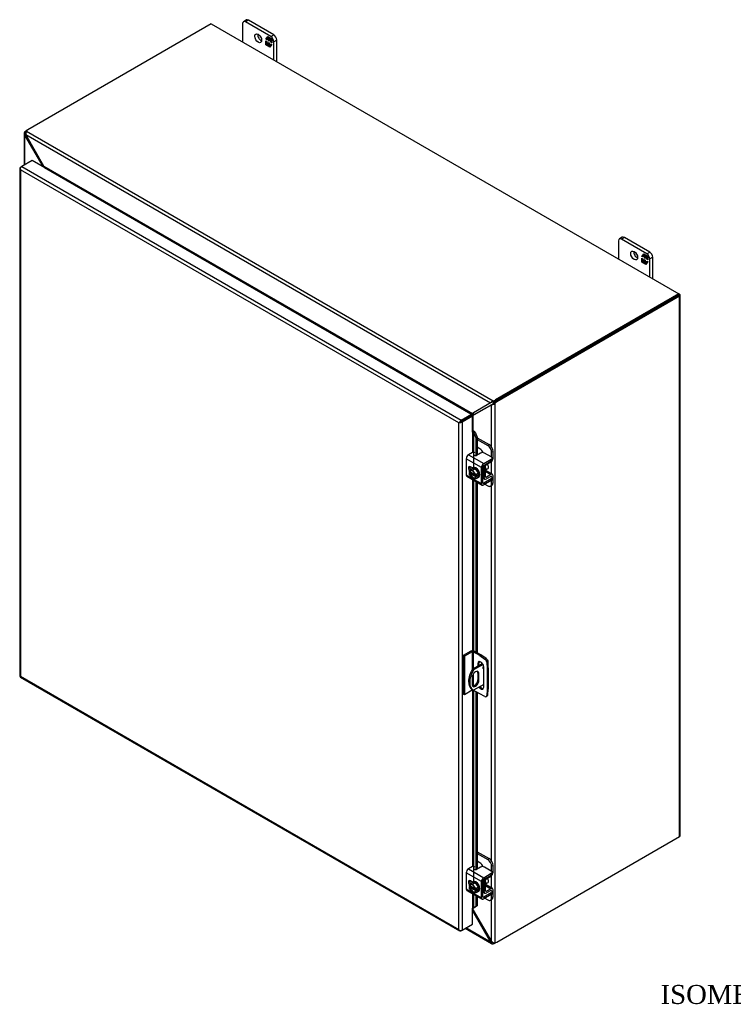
# Model space of a CAD drawing. Header units: inches. Extents: x 5 to 148, y 0 to 99.
# Tile 7 of 8: x 103 to 125, y 68 to 99. Entities that reach past the tile are written whole.
import ezdxf
from ezdxf.enums import TextEntityAlignment as Align

# ---------------------------------------------------------------- set-up
doc = ezdxf.new("R2010")
doc.units = ezdxf.units.IN
doc.header["$MEASUREMENT"] = 0
for name, color, linetype in [('COM40153-1', 7, 'CONTINUOUS'), ('COM40153-2', 7, 'CONTINUOUS'), ('COM42667', 7, 'CONTINUOUS'), ('COM42780', 7, 'CONTINUOUS'), ('COM48486', 7, 'CONTINUOUS'), ('COM48514', 7, 'CONTINUOUS'), ('COM71780-18', 7, 'CONTINUOUS'), ('DEFAULT', 7, 'CONTINUOUS'), ('FET07710', 7, 'CONTINUOUS'), ('SCC19011', 7, 'CONTINUOUS'), ('WAF25035', 7, 'CONTINUOUS')]:
    doc.layers.add(name, color=color, linetype=linetype)
doc.styles.add('SEACAD_TIMES_NEW_ROMAN', font='times.ttf')

msp = doc.modelspace()

# ---------------------------------------------------------------- linework, layer by layer
at = {"layer": 'COM40153-1', "color": 7}
for p, q in [((117.28, 78.526), (116.968, 78.346)), ((117.299, 78.496), (117.003, 78.325)), ((117.432, 78.647), (117.443, 78.641)), ((117.465, 78.396), (117.465, 78.61)), ((116.955, 78.079), (116.955, 77.872)), ((116.968, 78.346), (117.003, 78.325)), ((117.136, 78.225), (117.172, 78.204)), ((117.136, 78.225), (117.136, 78.017)), ((117.172, 77.997), (117.172, 78.204)), ((117.322, 77.866), (117.003, 77.682)), ((117.136, 78.017), (117.172, 77.997)), ((116.951, 77.711), (116.986, 77.691))]:
    msp.add_line(p, q, dxfattribs=at)
for centre, major_axis, start_param, end_param in [((117.326, 78.405), (-0.0219, -0.0379), 4.139289, 6.283185), ((117.291, 78.425), (0.0219, 0.0379), 4.093609, 5.210881), ((117.326, 78.405), (-0.0219, -0.0379), 0, 0.63978), ((117.39, 78.61), (-0.0756, 0), 2.529725, 3.926991), ((117.213, 78.166), (0.263, 0.455), 1.508132, 3.141593), ((117.249, 78.145), (0.262, 0.455), 1.508132, 3.204257), ((117.063, 78.142), (-0.076, -0.132), 2.356194, 5.497787), ((117.028, 78.163), (-0.076, -0.132), 2.356194, 2.906426), ((117.063, 77.934), (0.076, 0.132), 2.356194, 5.497787), ((117.028, 77.955), (0.076, 0.132), 3.37676, 5.497787)]:
    msp.add_ellipse(centre, major_axis=major_axis, ratio=0.57735, start_param=start_param, end_param=end_param, dxfattribs=at)
at = {"layer": 'COM40153-2', "color": 7}
for p, q in [((116.917, 78.918), (116.674, 78.778)), ((116.674, 78.778), (116.674, 77.563)), ((116.709, 78.757), (116.674, 78.778)), ((116.953, 78.898), (116.709, 78.757)), ((116.709, 78.757), (116.709, 77.542)), ((116.953, 78.898), (116.953, 78.321)), ((116.988, 78.898), (116.988, 78.358)), ((117.194, 78.779), (116.988, 78.898)), ((117.229, 78.8), (117.024, 78.918)), ((117.194, 78.779), (117.229, 78.8)), ((117.194, 78.779), (117.359, 78.667)), ((117.395, 78.687), (117.229, 78.8)), ((117.359, 78.667), (117.395, 78.687)), ((117.136, 78.519), (117.172, 78.54)), ((117.136, 78.519), (117.136, 78.443)), ((117.172, 78.463), (117.172, 78.54)), ((117.322, 77.784), (117.322, 78.412)), ((117.451, 78.59), (117.415, 78.569)), ((117.415, 78.569), (117.43, 78.37)), ((117.43, 78.37), (117.465, 78.391)), ((117.43, 78.37), (117.43, 77.701)), ((117.465, 78.391), (117.451, 78.59)), ((117.465, 78.391), (117.465, 77.721)), ((116.988, 78.189), (116.988, 77.816)), ((116.709, 77.542), (116.674, 77.563)), ((116.953, 77.683), (116.709, 77.542)), ((116.953, 77.71), (116.953, 77.683)), ((116.988, 77.69), (116.988, 77.683)), ((117.194, 77.565), (116.988, 77.683)), ((117.359, 77.486), (117.194, 77.565)), ((117.397, 77.484), (117.433, 77.505)), ((117.43, 77.701), (117.415, 77.518)), ((117.415, 77.518), (117.451, 77.539)), ((117.43, 77.701), (117.465, 77.721)), ((117.451, 77.539), (117.465, 77.721))]:
    msp.add_line(p, q, dxfattribs=at)
for centre, major_axis, start_param, end_param in [((116.971, 78.887), (-0.0756, 0), 3.926991, 5.497787), ((116.971, 78.887), (-0.0252, 0), 3.926991, 5.497787), ((117.354, 78.599), (0.0438, -0.0758), 0.872665, 2.268928), ((117.389, 78.619), (-0.0438, 0.0758), 4.014257, 5.410521), ((117.229, 78.466), (0.066, -0.114), 0.785398, 3.926991), ((117.265, 78.486), (0.066, -0.114), 3.416574, 3.926991), ((117.229, 77.837), (-0.066, 0.114), 1.73559, 3.926991), ((117.265, 77.858), (-0.066, 0.114), 1.73559, 2.866611), ((116.971, 77.673), (0.0252, 0), 0.785398, 2.356194), ((117.354, 77.56), (-0.0437, 0.0758), 2.443461, 3.839724), ((117.389, 77.581), (-0.0437, 0.0758), 3.141593, 3.839724)]:
    msp.add_ellipse(centre, major_axis=major_axis, ratio=0.57735, start_param=start_param, end_param=end_param, dxfattribs=at)
at = {"layer": 'COM42667', "color": 7}
for p, q in [((117.249, 84.717), (116.769, 84.994)), ((116.769, 84.994), (116.769, 84.485)), ((116.966, 85.19), (116.84, 85.117)), ((116.84, 85.117), (117.32, 84.84)), ((117.219, 85.174), (117.091, 85.099)), ((117.32, 84.84), (117.559, 84.978)), ((117.32, 84.785), (117.559, 84.923)), ((117.559, 85.049), (117.343, 85.174)), ((117.559, 84.923), (117.559, 84.978)), ((117.584, 84.959), (117.584, 85.013)), ((116.971, 84.703), (116.905, 84.741)), ((117.249, 84.208), (117.249, 84.717)), ((117.296, 84.235), (117.296, 84.744)), ((116.769, 84.485), (116.947, 84.382)), ((116.79, 84.439), (117.27, 84.162)), ((116.982, 84.362), (117.249, 84.208)), ((117.559, 84.359), (117.32, 84.221)), ((117.559, 84.305), (117.32, 84.167)), ((117.547, 84.437), (117.559, 84.43)), ((117.559, 84.305), (117.559, 84.359)), ((117.584, 84.34), (117.584, 84.395)), ((117.32, 84.221), (117.296, 84.235)), ((117.249, 71.642), (116.769, 71.92)), ((116.769, 71.92), (116.769, 71.41)), ((116.966, 72.115), (116.84, 72.042)), ((116.84, 72.042), (117.32, 71.765)), ((117.219, 72.099), (117.091, 72.025)), ((117.32, 71.765), (117.559, 71.903)), ((117.32, 71.711), (117.559, 71.849)), ((117.559, 71.974), (117.343, 72.099)), ((117.559, 71.849), (117.559, 71.903)), ((117.584, 71.884), (117.584, 71.939)), ((116.971, 71.628), (116.905, 71.667)), ((117.249, 71.133), (117.249, 71.642)), ((117.296, 71.16), (117.296, 71.669)), ((116.769, 71.41), (116.947, 71.307)), ((116.79, 71.364), (117.27, 71.087)), ((116.982, 71.287), (117.249, 71.133)), ((117.559, 71.284), (117.32, 71.146)), ((117.559, 71.23), (117.32, 71.092)), ((117.547, 71.362), (117.559, 71.356)), ((117.559, 71.23), (117.559, 71.284)), ((117.584, 71.266), (117.584, 71.32)), ((117.32, 71.146), (117.296, 71.16))]:
    msp.add_line(p, q, dxfattribs=at)
for centre, major_axis, start_param, end_param in [((116.996, 85.173), (-0.042, 0), 3.141593, 5.497787), ((117.281, 85.138), (0.0875, 0), 0.785398, 2.356194), ((116.84, 85.035), (-0.0501, -0.0867), 3.926991, 5.497787), ((117.061, 85.117), (0.042, 0), 2.929457, 5.497787), ((117.497, 85.013), (-0.0875, 0), 2.356194, 3.926991), ((117.497, 84.959), (-0.0875, 0), 2.356194, 3.141593), ((116.905, 84.661), (0.0492, -0.0852), 2.356194, 4.826451), ((116.952, 84.688), (0.0492, -0.0852), 3.6401, 4.826451), ((117.32, 84.758), (0.0501, 0.0867), 0.785398, 2.356194), ((117.32, 84.758), (0.0168, 0.0291), 0.785398, 2.356194), ((116.84, 84.526), (0.0501, 0.0867), 2.356194, 3.141593), ((117.497, 84.395), (-0.0875, 0), 2.356194, 3.926991), ((117.497, 84.34), (-0.0875, 0), 2.356194, 3.141593), ((117.32, 84.248), (0.05, 0.0867), 2.356194, 3.926991), ((117.32, 84.248), (0.0168, 0.0291), 2.356194, 3.926991), ((116.84, 71.96), (-0.0501, -0.0867), 3.926991, 5.497787), ((116.996, 72.098), (-0.042, 0), 3.141593, 5.497787), ((117.061, 72.042), (0.042, 0), 2.929457, 5.497787), ((117.281, 72.063), (0.0875, 0), 0.785398, 2.356194), ((117.497, 71.939), (-0.0875, 0), 2.356194, 3.926991), ((117.497, 71.884), (-0.0875, 0), 2.356194, 3.141593), ((116.905, 71.586), (0.0492, -0.0852), 2.356194, 4.826451), ((116.952, 71.613), (0.0492, -0.0852), 3.6401, 4.826451), ((117.32, 71.683), (0.0501, 0.0867), 0.785398, 2.356194), ((117.32, 71.683), (0.0168, 0.0291), 0.785398, 2.356194), ((116.84, 71.451), (0.0501, 0.0867), 2.356194, 3.141593), ((117.497, 71.32), (-0.0875, 0), 2.356194, 3.926991), ((117.497, 71.266), (-0.0875, 0), 2.356194, 3.141593), ((117.32, 71.174), (0.05, 0.0867), 2.356194, 3.926991), ((117.32, 71.174), (0.0168, 0.0291), 2.356194, 3.926991)]:
    msp.add_ellipse(centre, major_axis=major_axis, ratio=0.57735, start_param=start_param, end_param=end_param, dxfattribs=at)
at = {"layer": 'COM42780', "color": 7}
for p, q in [((117.117, 85.659), (117.495, 85.441)), ((117.117, 85.605), (117.448, 85.414)), ((117.2, 85.307), (117.117, 85.355)), ((117.448, 85.414), (117.495, 85.441)), ((117.619, 85.227), (117.572, 85.2)), ((117.572, 85.04), (117.572, 85.2)), ((117.619, 85.014), (117.619, 85.227)), ((117.406, 84.807), (117.549, 84.892)), ((117.299, 84.759), (117.335, 84.738)), ((117.335, 84.399), (117.335, 84.738)), ((117.382, 84.426), (117.382, 84.766)), ((117.386, 84.586), (117.549, 84.492)), ((117.598, 84.496), (117.399, 84.611)), ((117.296, 84.422), (117.335, 84.399)), ((117.296, 84.388), (117.356, 84.353)), ((117.382, 84.426), (117.406, 84.412)), ((117.548, 84.437), (117.405, 84.357)), ((117.549, 84.492), (117.406, 84.412)), ((117.548, 84.437), (117.572, 84.423)), ((117.572, 84.421), (117.572, 84.423)), ((117.572, 84.211), (117.572, 84.314)), ((117.619, 84.238), (117.619, 84.45)), ((117.36, 84.19), (117.448, 84.139)), ((117.535, 84.13), (117.582, 84.158)), ((117.572, 84.211), (117.619, 84.238)), ((117.117, 72.585), (117.495, 72.366)), ((117.117, 72.53), (117.448, 72.339)), ((117.2, 72.232), (117.117, 72.281)), ((117.448, 72.339), (117.495, 72.366)), ((117.619, 72.152), (117.572, 72.125)), ((117.619, 71.939), (117.619, 72.152)), ((117.572, 71.965), (117.572, 72.125)), ((117.299, 71.685), (117.335, 71.664)), ((117.335, 71.324), (117.335, 71.664)), ((117.382, 71.351), (117.382, 71.691)), ((117.386, 71.511), (117.549, 71.417)), ((117.598, 71.422), (117.399, 71.536)), ((117.406, 71.732), (117.549, 71.817)), ((117.296, 71.347), (117.335, 71.324)), ((117.296, 71.313), (117.356, 71.278)), ((117.382, 71.351), (117.406, 71.337)), ((117.548, 71.363), (117.405, 71.283)), ((117.549, 71.417), (117.406, 71.337)), ((117.548, 71.362), (117.572, 71.349)), ((117.572, 71.346), (117.572, 71.349)), ((117.572, 71.136), (117.572, 71.239)), ((117.619, 71.163), (117.619, 71.376)), ((117.36, 71.115), (117.448, 71.064)), ((117.535, 71.056), (117.582, 71.083)), ((117.572, 71.136), (117.619, 71.163))]:
    msp.add_line(p, q, dxfattribs=at)
for centre, major_axis, start_param, end_param in [((117.2, 85.164), (0.087, -0.152), 1.392108, 2.356194), ((117.448, 85.271), (0.088, -0.152), 0.785398, 2.356194), ((117.495, 85.298), (-0.088, 0.152), 3.926991, 5.497787), ((117.548, 84.973), (-0.05, -0.0867), 0.802851, 2.356194), ((117.406, 84.779), (-0.0501, -0.0867), 4.744903, 5.497787), ((117.406, 84.779), (-0.0168, -0.0291), 3.944444, 5.497787), ((117.306, 84.694), (0.068, -0.118), 0.133398, 1.437398), ((117.406, 84.44), (0.05, 0.0867), 2.356194, 3.909538), ((117.406, 84.44), (0.0168, 0.0291), 2.356194, 3.909538), ((117.548, 84.41), (-0.0168, -0.0291), 2.356194, 3.909538), ((117.548, 84.41), (-0.05, -0.0867), 2.356194, 3.909538), ((117.448, 84.282), (-0.088, 0.152), 2.356194, 3.926991), ((117.495, 84.309), (-0.088, 0.152), 3.141593, 3.926991), ((117.2, 72.089), (0.088, -0.152), 1.392108, 2.356194), ((117.448, 72.196), (0.088, -0.152), 0.785398, 2.356194), ((117.495, 72.223), (-0.088, 0.152), 3.926991, 5.497787), ((117.548, 71.898), (-0.05, -0.0867), 0.802851, 2.356194), ((117.406, 71.705), (-0.0501, -0.0867), 4.744903, 5.497787), ((117.406, 71.705), (-0.0168, -0.0291), 3.944444, 5.497787), ((117.306, 71.62), (0.068, -0.118), 0.133398, 1.437398), ((117.406, 71.365), (0.05, 0.0867), 2.356194, 3.909538), ((117.406, 71.365), (0.0168, 0.0291), 2.356194, 3.909538), ((117.548, 71.335), (-0.0168, -0.0291), 2.356194, 3.909538), ((117.548, 71.335), (-0.05, -0.0867), 2.356194, 3.909538), ((117.448, 71.207), (-0.087, 0.152), 2.356194, 3.926991), ((117.495, 71.234), (-0.088, 0.152), 3.141593, 3.926991)]:
    msp.add_ellipse(centre, major_axis=major_axis, ratio=0.57735, start_param=start_param, end_param=end_param, dxfattribs=at)
at = {"layer": 'COM48486', "color": 7}
for p, q in [((102.802, 95.264), (102.802, 94.269)), ((102.853, 95.255), (102.804, 95.248)), ((102.86, 95.293), (102.824, 95.313)), ((102.859, 95.228), (102.824, 95.208)), ((102.824, 94.282), (102.824, 95.208)), ((103.398, 94.22), (102.824, 95.208)), ((102.86, 95.229), (102.853, 95.255)), ((102.883, 95.364), (102.918, 95.384)), ((102.883, 95.364), (102.888, 95.361)), ((103.398, 94.22), (103.427, 94.237)), ((103.398, 94.212), (103.398, 94.22)), ((123.506, 90.186), (123.489, 90.196)), ((123.471, 90.145), (117.696, 86.811)), ((123.506, 90.124), (117.732, 86.791)), ((123.506, 73.06), (123.506, 90.124)), ((123.529, 73.091), (123.529, 90.155)), ((117.638, 86.761), (117.674, 86.74)), ((117.696, 86.811), (117.732, 86.791)), ((117.567, 86.697), (116.993, 86.371)), ((117.029, 86.392), (117.59, 86.71)), ((117.588, 86.709), (117.567, 86.697)), ((117.567, 85.373), (117.567, 86.697)), ((117.615, 86.732), (117.604, 86.704)), ((117.607, 86.723), (117.615, 86.732)), ((117.674, 86.74), (117.674, 69.71)), ((116.947, 86.348), (116.939, 86.357)), ((116.993, 86.371), (117.029, 86.392)), ((116.993, 85.869), (116.993, 86.371)), ((117.567, 84.514), (117.567, 84.905)), ((117.567, 72.298), (117.567, 84.149)), ((117.732, 69.726), (123.506, 73.06)), ((117.567, 71.44), (117.567, 71.831)), ((117.567, 69.753), (117.567, 71.074)), ((116.993, 70.741), (116.993, 70.807)), ((116.993, 70.741), (117.567, 69.753))]:
    msp.add_line(p, q, dxfattribs=at)
for centre, radius, start, end in [((102.867, 95.264), 0.0653, 131.1998, 193.8127), ((102.895, 95.27), 0.0938, 192.9737, 220.7862), ((102.91, 95.264), 0.0571, 150.132, 189.5302), ((103.314, 94.185), 0.0917, 16.8822, 23.1133), ((103.373, 94.185), 0.083, 359.7358, 9.8627), ((117.443, 86.896), 0.237, 316.3207, 325.1947), ((117.559, 86.84), 0.143, 272.9287, 288.1405), ((117.556, 86.773), 0.0715, 296.9678, 317.8265), ((117.555, 86.882), 0.185, 285.2655, 309.7555), ((117.039, 86.232), 0.161, 93.7503, 128.6863), ((117.163, 86.213), 0.232, 136.8928, 149.1996), ((116.847, 70.675), 0.161, 24.1488, 38.9687), ((117.671, 69.843), 0.138, 220.6657, 240.7969), ((117.656, 69.809), 0.101, 239.1566, 280.1391)]:
    msp.add_arc(centre, radius, start, end, dxfattribs=at)
for centre, major_axis, start_param, end_param in [((102.883, 95.221), (0.087, 0.152), 0.785398, 1.276789), ((123.453, 90.155), (-0.0756, 0), 2.356194, 3.926991), ((117.696, 86.668), (0.087, 0.152), 0.785398, 1.276789), ((117.732, 86.648), (0.087, 0.152), 0.785398, 1.276789), ((116.975, 86.319), (-0.0756, 0), -1.068499, -1.002311), ((123.453, 73.091), (-0.0756, 0), 2.356194, 3.141593), ((117.732, 69.869), (-0.087, -0.152), 0.294007, 0.785398)]:
    msp.add_ellipse(centre, major_axis=major_axis, ratio=0.57735, start_param=start_param, end_param=end_param, dxfattribs=at)
at = {"layer": 'COM48514', "color": 7}
for p, q in [((108.711, 98.728), (102.918, 95.384)), ((108.711, 98.728), (123.489, 90.196)), ((102.859, 95.228), (117.532, 86.756)), ((103.427, 94.237), (102.859, 95.228)), ((102.875, 95.342), (117.623, 86.827)), ((103.427, 94.237), (116.964, 86.422)), ((103.445, 94.185), (103.446, 94.185)), ((103.446, 94.185), (116.909, 86.412)), ((103.447, 94.201), (103.451, 94.189)), ((123.489, 90.196), (117.696, 86.852)), ((123.489, 90.155), (123.489, 90.196)), ((123.489, 90.155), (117.696, 86.811)), ((117.532, 86.756), (116.964, 86.422)), ((117.556, 86.77), (117, 86.442)), ((117.554, 86.768), (117.532, 86.756)), ((117.587, 86.78), (117.557, 86.785)), ((117.587, 86.78), (117.576, 86.778)), ((117.623, 86.786), (117.623, 86.827)), ((117.696, 86.811), (117.696, 86.852)), ((116.964, 86.422), (117, 86.442)), ((116.909, 86.412), (116.909, 86.412)), ((116.914, 86.416), (116.917, 86.407)), ((116.968, 70.726), (116.993, 70.741)), ((116.968, 70.717), (117.532, 69.733)), ((116.738, 70.166), (117.57, 69.686)), ((117.532, 69.733), (116.761, 70.179)), ((117.567, 69.753), (117.532, 69.733)), ((117.587, 69.735), (117.557, 69.695)), ((117.568, 69.754), (117.587, 69.735)), ((117.623, 69.722), (117.623, 69.681))]:
    msp.add_line(p, q, dxfattribs=at)
for centre, radius, start, end in [((102.951, 95.277), 0.1, 139.6209, 181.0834), ((102.989, 95.274), 0.138, 179.2031, 199.3343), ((103.293, 94.141), 0.165, 16.8241, 35.5773), ((117.653, 86.678), 0.143, 131.8595, 147.0713), ((117.593, 86.708), 0.0715, 102.1735, 123.0323), ((117.688, 86.652), 0.187, 110.3668, 134.6121), ((116.866, 86.532), 0.161, 296.253, 326.2497), ((116.907, 86.68), 0.264, 271.5345, 282.3731), ((116.92, 70.72), 0.083, 46.2087, 60.2642), ((117.621, 69.764), 0.0933, 199.1298, 227.1103), ((117.602, 69.743), 0.0656, 226.3552, 288.6324), ((117.623, 69.779), 0.057, 230.4297, 269.9081)]:
    msp.add_arc(centre, radius, start, end, dxfattribs=at)
for centre, major_axis, start_param, end_param in [((103.042, 95.313), (-0.175, 0), 5.497787, 5.989178), ((103.446, 94.206), (-0.0126, -0.0218), 0.785398, 1.068499), ((117.573, 86.924), (0.175, 0), 5.006396, 5.497787), ((117.573, 86.883), (0.175, 0), 5.006396, 5.497787), ((116.909, 86.433), (-0.0126, -0.0218), 0.785398, 1.068499), ((117.573, 69.777), (0.175, 0), 5.006396, 5.370585)]:
    msp.add_ellipse(centre, major_axis=major_axis, ratio=0.57735, start_param=start_param, end_param=end_param, dxfattribs=at)
msp.add_open_spline([(117.623, 86.786), (117.622, 86.786), (117.62, 86.786), (117.617, 86.785), (117.614, 86.785), (117.611, 86.785), (117.608, 86.784), (117.604, 86.783), (117.6, 86.783), (117.596, 86.782), (117.591, 86.781), (117.589, 86.78), (117.587, 86.78)], degree=3, knots=[0, 0, 0, 0, 0.078044, 0.157022, 0.236947, 0.317833, 0.399688, 0.482519, 0.608583, 0.736857, 0.867336, 1, 1, 1, 1], dxfattribs=at)
at = {"layer": 'COM71780-18', "color": 7}
for p, q in [((102.689, 94.203), (102.725, 94.224)), ((103.051, 94.412), (102.725, 94.224)), ((102.725, 94.224), (116.606, 86.21)), ((116.932, 86.398), (103.051, 94.412)), ((102.667, 94.173), (102.667, 78.135)), ((102.675, 94.154), (102.675, 94.154)), ((116.535, 86.128), (102.689, 94.121)), ((102.689, 94.121), (102.689, 78.124)), ((116.57, 86.148), (116.535, 86.128)), ((116.535, 70.131), (116.535, 86.128)), ((116.556, 86.14), (116.606, 86.169)), ((116.556, 86.14), (116.606, 86.169)), ((116.606, 86.21), (116.932, 86.398)), ((116.606, 86.169), (116.932, 86.357)), ((116.932, 86.357), (116.606, 86.169)), ((116.968, 86.336), (116.642, 86.148)), ((116.642, 86.148), (116.642, 70.11)), ((116.932, 86.398), (116.932, 86.357)), ((116.968, 86.336), (116.932, 86.357)), ((116.968, 85.836), (116.968, 86.336)), ((116.968, 85.836), (116.968, 85.191)), ((116.988, 85.841), (116.992, 85.87)), ((117.006, 85.814), (117.048, 85.831)), ((117.006, 85.814), (117.076, 85.658)), ((117.006, 84.72), (117.006, 85.814)), ((117.048, 85.831), (117.117, 85.675)), ((117.117, 85.675), (117.076, 85.658)), ((117.076, 85.658), (117.076, 85.094)), ((117.117, 85.675), (117.117, 85.115)), ((116.968, 84.705), (116.968, 84.701)), ((116.968, 84.336), (116.968, 78.931)), ((117.006, 78.926), (117.006, 84.314)), ((117.076, 84.274), (117.076, 78.888)), ((117.117, 84.25), (117.117, 78.865)), ((102.687, 78.1), (116.568, 70.086)), ((102.689, 78.124), (116.535, 70.131)), ((116.968, 77.687), (116.968, 72.116)), ((117.006, 71.646), (117.006, 77.673)), ((117.076, 77.633), (117.076, 72.019)), ((117.117, 77.609), (117.117, 72.04)), ((116.968, 71.63), (116.968, 71.627)), ((116.968, 71.261), (116.968, 70.798)), ((117.006, 70.817), (117.006, 71.239)), ((117.076, 71.199), (117.076, 70.858)), ((117.117, 71.175), (117.117, 70.875)), ((116.968, 70.298), (116.968, 70.798)), ((117.076, 70.858), (117.006, 70.817)), ((117.006, 70.817), (117.048, 70.833)), ((117.117, 70.875), (117.048, 70.833)), ((117.117, 70.875), (117.076, 70.858)), ((116.642, 70.11), (116.968, 70.298)), ((116.556, 70.101), (116.556, 70.101)), ((116.642, 70.11), (116.606, 70.089))]:
    msp.add_line(p, q, dxfattribs=at)
for centre, radius, start, end in [((116.933, 85.783), 0.0797, 23.2734, 46.5882), ((116.955, 85.758), 0.118, 38.3968, 71.6578), ((117.179, 70.571), 0.3, 125.2045, 129.639), ((117.037, 70.763), 0.0616, 117.4412, 127.5015)]:
    msp.add_arc(centre, radius, start, end, dxfattribs=at)
for centre, major_axis, ratio, start_param, end_param in [((102.725, 94.162), (0.0378, 0.0655), 0.57735, 0.785398, 2.016358), ((102.743, 94.173), (0.0756, 0), 0.57735, 2.356194, 3.587154), ((102.743, 94.152), (-0.0533, 0.0925), 0.577982, 1.231508, 1.571345), ((102.743, 94.152), (-0.0535, 0.0924), 0.577982, 1.230411, 1.570248), ((116.588, 86.158), (-0.0755, -0.0437), 0.000948, -1.124689, -0.784852), ((116.588, 86.158), (-0.0756, -0.0436), 0.000948, 0.784852, 1.124689), ((116.606, 86.148), (0.0378, 0.0655), 0.57735, 0.785398, 2.016358), ((116.588, 86.179), (0.0756, 0), 0.57735, 4.266828, 5.497787), ((116.588, 86.158), (0.0252, 0.0146), 0.000948, 0.785944, 2.356741), ((116.588, 86.158), (0.0252, 0.0145), 0.000948, 3.926445, 5.497241), ((116.986, 85.826), (0.0756, 0), 0.57735, 1.48353, 1.808737), ((116.986, 85.826), (0.0252, 0), 0.57735, 1.48353, 2.356194), ((102.743, 78.135), (0.0756, 0), 0.57735, 3.141593, 3.587154), ((102.743, 78.155), (-0.0756, -0.0436), 0.000948, 0.445015, 0.784852), ((102.743, 78.155), (-0.0755, -0.0437), 0.000948, -0.784852, -0.445015), ((102.725, 78.165), (0.0378, 0.0655), 0.57735, 2.696031, 3.141593), ((116.986, 70.788), (-0.0252, 0), 0.57735, 4.625123, 5.497787), ((116.588, 70.161), (0.0533, -0.0925), 0.577982, 4.712938, 5.052774), ((116.588, 70.161), (0.0535, -0.0924), 0.577982, 4.71184, 5.051677), ((116.588, 70.141), (0.0756, 0), 0.57735, 4.266828, 5.497787), ((116.606, 70.151), (0.0378, 0.0655), 0.57735, 2.696031, 3.926991)]:
    msp.add_ellipse(centre, major_axis=major_axis, ratio=ratio, start_param=start_param, end_param=end_param, dxfattribs=at)
at = {"layer": 'FET07710', "color": 7}
for p, q in [((109.701, 98.734), (109.701, 98.157)), ((109.82, 98.847), (109.728, 98.794)), ((109.886, 98.841), (109.793, 98.787)), ((110.598, 98.323), (109.793, 98.787)), ((110.69, 98.377), (109.886, 98.841)), ((110.438, 98.241), (110.499, 98.327)), ((110.448, 98.247), (110.47, 98.278)), ((110.48, 98.289), (110.47, 98.283)), ((110.519, 98.255), (110.47, 98.283)), ((110.47, 98.283), (110.47, 98.222)), ((110.476, 98.286), (110.503, 98.325)), ((110.528, 98.261), (110.48, 98.289)), ((110.499, 98.327), (110.553, 98.296)), ((110.528, 98.261), (110.519, 98.255)), ((110.519, 98.194), (110.519, 98.255)), ((110.528, 98.2), (110.528, 98.261)), ((110.553, 98.296), (110.553, 98.252)), ((110.553, 98.252), (110.575, 98.283)), ((110.562, 98.257), (110.553, 98.252)), ((110.562, 98.257), (110.579, 98.281)), ((110.575, 98.283), (110.629, 98.252)), ((110.598, 98.323), (110.69, 98.377)), ((110.629, 98.252), (110.629, 98.131)), ((110.448, 98.247), (110.438, 98.241)), ((110.47, 98.222), (110.438, 98.241)), ((110.438, 98.064), (110.438, 98.185)), ((110.438, 98.185), (110.47, 98.167)), ((110.448, 98.07), (110.438, 98.064)), ((110.492, 98.033), (110.438, 98.064)), ((110.47, 98.234), (110.448, 98.247)), ((110.448, 98.07), (110.448, 98.18)), ((110.498, 98.041), (110.448, 98.07)), ((110.47, 98.167), (110.47, 98.106)), ((110.47, 98.106), (110.519, 98.078)), ((110.514, 98.064), (110.492, 98.033)), ((110.524, 98.07), (110.514, 98.064)), ((110.514, 98.02), (110.514, 98.064)), ((110.524, 98.026), (110.514, 98.02)), ((110.568, 97.989), (110.514, 98.02)), ((110.528, 98.2), (110.519, 98.194)), ((110.548, 98.177), (110.519, 98.194)), ((110.519, 98.078), (110.519, 98.139)), ((110.519, 98.139), (110.548, 98.122)), ((110.528, 98.084), (110.519, 98.078)), ((110.524, 98.026), (110.524, 98.07)), ((110.574, 97.997), (110.524, 98.026)), ((110.548, 98.189), (110.528, 98.2)), ((110.528, 98.084), (110.528, 98.133)), ((110.558, 98.244), (110.548, 98.238)), ((110.597, 98.21), (110.548, 98.238)), ((110.548, 98.238), (110.548, 98.177)), ((110.548, 98.122), (110.548, 98.061)), ((110.548, 98.061), (110.597, 98.033)), ((110.607, 98.215), (110.558, 98.244)), ((110.629, 98.075), (110.568, 97.989)), ((110.607, 98.215), (110.597, 98.21)), ((110.597, 98.149), (110.597, 98.21)), ((110.607, 98.155), (110.597, 98.149)), ((110.629, 98.131), (110.597, 98.149)), ((110.597, 98.033), (110.597, 98.094)), ((110.597, 98.094), (110.629, 98.075)), ((110.601, 98.035), (110.597, 98.033)), ((110.607, 98.155), (110.607, 98.215)), ((110.629, 98.142), (110.607, 98.155)), ((110.607, 98.044), (110.607, 98.088)), ((110.783, 98.216), (110.691, 98.162)), ((110.691, 97.585), (110.691, 98.162)), ((110.783, 97.532), (110.783, 98.216)), ((121.58, 91.875), (121.58, 91.298)), ((121.7, 91.989), (121.607, 91.935)), ((121.765, 91.982), (121.673, 91.929)), ((122.477, 91.465), (121.673, 91.929)), ((122.57, 91.518), (121.765, 91.982)), ((122.317, 91.382), (122.378, 91.469)), ((122.327, 91.388), (122.349, 91.419)), ((122.359, 91.43), (122.349, 91.424)), ((122.398, 91.396), (122.349, 91.424)), ((122.349, 91.424), (122.349, 91.364)), ((122.355, 91.428), (122.382, 91.466)), ((122.408, 91.402), (122.359, 91.43)), ((122.378, 91.469), (122.432, 91.437)), ((122.432, 91.437), (122.432, 91.393)), ((122.432, 91.393), (122.454, 91.425)), ((122.442, 91.399), (122.458, 91.422)), ((122.454, 91.425), (122.508, 91.394)), ((122.477, 91.465), (122.57, 91.518)), ((122.327, 91.388), (122.317, 91.382)), ((122.349, 91.364), (122.317, 91.382)), ((122.317, 91.205), (122.317, 91.327)), ((122.317, 91.327), (122.349, 91.308)), ((122.327, 91.211), (122.317, 91.205)), ((122.371, 91.174), (122.317, 91.205)), ((122.349, 91.375), (122.327, 91.388)), ((122.327, 91.211), (122.327, 91.321)), ((122.377, 91.182), (122.327, 91.211)), ((122.349, 91.308), (122.349, 91.248)), ((122.349, 91.248), (122.398, 91.22)), ((122.393, 91.206), (122.371, 91.174)), ((122.403, 91.212), (122.393, 91.206)), ((122.393, 91.161), (122.393, 91.206)), ((122.403, 91.167), (122.393, 91.161)), ((122.447, 91.13), (122.393, 91.161)), ((122.408, 91.402), (122.398, 91.396)), ((122.398, 91.336), (122.398, 91.396)), ((122.408, 91.342), (122.398, 91.336)), ((122.427, 91.319), (122.398, 91.336)), ((122.398, 91.22), (122.398, 91.28)), ((122.398, 91.28), (122.427, 91.263)), ((122.408, 91.225), (122.398, 91.22)), ((122.403, 91.167), (122.403, 91.212)), ((122.453, 91.138), (122.403, 91.167)), ((122.408, 91.342), (122.408, 91.402)), ((122.427, 91.33), (122.408, 91.342)), ((122.408, 91.225), (122.408, 91.274)), ((122.437, 91.385), (122.427, 91.379)), ((122.476, 91.351), (122.427, 91.379)), ((122.427, 91.379), (122.427, 91.319)), ((122.427, 91.263), (122.427, 91.203)), ((122.427, 91.203), (122.476, 91.174)), ((122.442, 91.399), (122.432, 91.393)), ((122.486, 91.357), (122.437, 91.385)), ((122.508, 91.217), (122.447, 91.13)), ((122.486, 91.357), (122.476, 91.351)), ((122.476, 91.291), (122.476, 91.351)), ((122.486, 91.296), (122.476, 91.291)), ((122.508, 91.272), (122.476, 91.291)), ((122.476, 91.174), (122.476, 91.235)), ((122.476, 91.235), (122.508, 91.217)), ((122.48, 91.177), (122.476, 91.174)), ((122.486, 91.296), (122.486, 91.357)), ((122.508, 91.284), (122.486, 91.296)), ((122.486, 91.185), (122.486, 91.229)), ((122.508, 91.394), (122.508, 91.272)), ((122.662, 91.357), (122.57, 91.304)), ((122.57, 90.727), (122.57, 91.304)), ((122.662, 90.673), (122.662, 91.357))]:
    msp.add_line(p, q, dxfattribs=at)
for centre, major_axis, start_param, end_param in [((109.793, 98.68), (0.066, -0.114), 2.356194, 3.926991), ((109.886, 98.734), (0.066, -0.114), 2.356194, 3.141593), ((110.288, 98.323), (-0.077, 0.133), 0.649107, 2.492486), ((110.598, 98.216), (0.066, -0.114), 0.785398, 2.356194), ((110.69, 98.269), (-0.066, 0.114), 3.926991, 5.497787), ((121.673, 91.822), (0.066, -0.114), 2.356194, 3.926991), ((121.765, 91.875), (0.066, -0.114), 2.356194, 3.141593), ((122.168, 91.464), (-0.077, 0.133), 0.649107, 2.492486), ((122.477, 91.357), (0.066, -0.114), 0.785398, 2.356194), ((122.57, 91.411), (-0.066, 0.114), 3.926991, 5.497787)]:
    msp.add_ellipse(centre, major_axis=major_axis, ratio=0.57735, start_param=start_param, end_param=end_param, dxfattribs=at)
for centre in [(110.196, 98.27), (122.075, 91.411)]:
    msp.add_ellipse(centre, major_axis=(-0.077, 0.133), ratio=0.57735, dxfattribs=at)
at = {"layer": 'SCC19011', "color": 7}
for p, q in [((116.858, 84.621), (116.948, 84.673)), ((116.964, 84.635), (116.858, 84.621)), ((116.858, 84.621), (116.858, 84.578)), ((116.868, 84.572), (116.858, 84.578)), ((116.893, 84.581), (116.878, 84.572)), ((117.057, 84.487), (116.893, 84.581)), ((116.905, 84.574), (116.905, 84.567)), ((117.054, 84.687), (116.948, 84.673)), ((116.964, 84.635), (117.054, 84.687)), ((117.071, 84.498), (116.964, 84.635)), ((117.16, 84.55), (117.054, 84.687)), ((117.402, 84.651), (117.459, 84.684)), ((116.905, 84.567), (116.858, 84.539)), ((116.858, 84.539), (116.858, 84.497)), ((116.858, 84.539), (116.868, 84.534)), ((116.858, 84.497), (116.964, 84.36)), ((116.878, 84.534), (116.893, 84.542)), ((116.893, 84.542), (117.076, 84.437)), ((116.905, 84.567), (117.059, 84.478)), ((116.964, 84.36), (117.071, 84.374)), ((117.071, 84.455), (117.061, 84.461)), ((117.076, 84.437), (117.061, 84.428)), ((117.061, 84.422), (117.071, 84.417)), ((117.071, 84.498), (117.16, 84.55)), ((117.071, 84.455), (117.071, 84.498)), ((117.118, 84.483), (117.071, 84.455)), ((117.118, 84.444), (117.071, 84.417)), ((117.071, 84.374), (117.16, 84.425)), ((117.071, 84.374), (117.071, 84.417)), ((117.084, 84.463), (117.118, 84.444)), ((117.118, 84.444), (117.118, 84.483)), ((117.16, 84.425), (117.16, 84.55)), ((116.858, 71.546), (116.948, 71.598)), ((116.964, 71.56), (116.858, 71.546)), ((116.858, 71.546), (116.858, 71.504)), ((117.054, 71.612), (116.948, 71.598)), ((116.964, 71.56), (117.054, 71.612)), ((117.071, 71.424), (116.964, 71.56)), ((117.16, 71.475), (117.054, 71.612)), ((117.402, 71.577), (117.459, 71.61)), ((116.868, 71.498), (116.858, 71.504)), ((116.905, 71.492), (116.858, 71.465)), ((116.858, 71.465), (116.858, 71.422)), ((116.858, 71.465), (116.868, 71.459)), ((116.858, 71.422), (116.964, 71.285)), ((116.893, 71.506), (116.878, 71.498)), ((116.878, 71.459), (116.893, 71.467)), ((117.057, 71.412), (116.893, 71.506)), ((116.893, 71.467), (117.076, 71.362)), ((116.905, 71.499), (116.905, 71.492)), ((116.905, 71.492), (117.059, 71.403)), ((116.964, 71.285), (117.071, 71.299)), ((117.071, 71.381), (117.061, 71.387)), ((117.076, 71.362), (117.061, 71.353)), ((117.061, 71.348), (117.071, 71.342)), ((117.071, 71.424), (117.16, 71.475)), ((117.071, 71.381), (117.071, 71.424)), ((117.118, 71.408), (117.071, 71.381)), ((117.118, 71.369), (117.071, 71.342)), ((117.071, 71.299), (117.16, 71.351)), ((117.071, 71.299), (117.071, 71.342)), ((117.084, 71.388), (117.118, 71.369)), ((117.118, 71.369), (117.118, 71.408)), ((117.16, 71.351), (117.16, 71.475))]:
    msp.add_line(p, q, dxfattribs=at)
for centre, start, end in [((116.873, 84.582), 242.8525, 296.623), ((116.873, 84.543), 242.8527, 296.6228), ((116.873, 71.508), 242.8525, 296.623), ((116.873, 71.469), 242.8527, 296.6228)]:
    msp.add_arc(centre, 0.011, start, end, dxfattribs=at)
for centre, major_axis, start_param, end_param in [((116.964, 84.497), (0.069, -0.12), 0.958412, 3.753977), ((116.969, 84.5), (0.066, -0.114), 3.141593, 3.744649), ((116.984, 84.509), (0.066, -0.114), 3.254972, 3.744649), ((117.416, 84.758), (0.0427, -0.074), 0, 2.159159), ((116.964, 84.497), (-0.069, 0.12), 0.958412, 3.753977), ((116.969, 84.5), (-0.066, 0.114), 0.96774, 3.694684), ((116.984, 84.509), (-0.066, 0.114), 0.96774, 3.028213), ((116.964, 71.423), (0.069, -0.12), 0.958412, 3.753977), ((116.969, 71.426), (0.066, -0.114), 3.141593, 3.744649), ((116.984, 71.434), (0.066, -0.114), 3.254972, 3.744649), ((117.416, 71.684), (0.0427, -0.074), 0, 2.159159), ((116.964, 71.423), (-0.069, 0.12), 0.958412, 3.753977), ((116.969, 71.426), (-0.066, 0.114), 0.96774, 3.694684), ((116.984, 71.434), (-0.066, 0.114), 0.96774, 3.028213)]:
    msp.add_ellipse(centre, major_axis=major_axis, ratio=0.57735, start_param=start_param, end_param=end_param, dxfattribs=at)
for points, knots in [([(117.061, 84.461), (117.059, 84.462), (117.059, 84.463), (117.059, 84.465), (117.059, 84.465), (117.059, 84.466)], [0, 0, 0, 0, 0.5, 0.5, 0.7956866, 0.7956866, 0.7956866, 0.7956866]), ([(117.061, 84.428), (117.059, 84.427), (117.059, 84.426), (117.059, 84.424), (117.059, 84.423), (117.061, 84.422)], [0, 0, 0, 0, 0.5, 0.5, 1, 1, 1, 1]), ([(117.061, 71.387), (117.059, 71.387), (117.059, 71.388), (117.059, 71.39), (117.059, 71.391), (117.059, 71.391)], [0, 0, 0, 0, 0.5, 0.5, 0.7956866, 0.7956866, 0.7956866, 0.7956866]), ([(117.061, 71.353), (117.059, 71.353), (117.059, 71.352), (117.059, 71.35), (117.059, 71.348), (117.061, 71.348)], [0, 0, 0, 0, 0.5, 0.5, 1, 1, 1, 1])]:
    msp.add_open_spline(points, degree=3, knots=knots, dxfattribs=at)
at = {"layer": 'WAF25035', "color": 7}
for p, q in [((116.989, 84.714), (116.967, 84.701)), ((117.142, 84.398), (117.164, 84.41)), ((116.989, 71.639), (116.967, 71.626)), ((117.142, 71.323), (117.164, 71.336))]:
    msp.add_line(p, q, dxfattribs=at)
for centre, start_param, end_param in [((117.054, 84.549), 0, 0.412589), ((117.054, 84.549), 2.729004, 6.283185), ((117.076, 84.562), 3.141593, 6.283185), ((117.054, 71.474), 0, 0.412589), ((117.054, 71.474), 2.729004, 6.283185), ((117.076, 71.487), 3.141593, 6.283185)]:
    msp.add_ellipse(centre, major_axis=(-0.088, 0.152), ratio=0.57735, start_param=start_param, end_param=end_param, dxfattribs=at)

# ---------------------------------------------------------------- texts
at = {"layer": 'DEFAULT', "color": 7, "style": 'SEACAD_TIMES_NEW_ROMAN'}
msp.add_text('ISOMETRIC VIEWS', height=0.6, dxfattribs=at).set_placement((122.91, 68.377), align=Align.TOP_LEFT)

doc.saveas('drawing.dxf')
